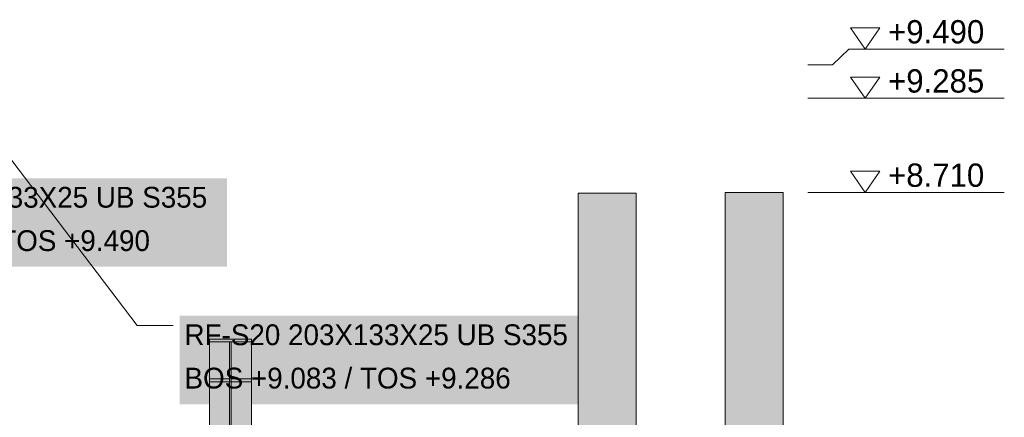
# Model space of a CAD drawing. Header units: millimetres. Extents: x 17 to 413, y 4 to 292.
# Tile 25 of 27: x 208 to 268, y 196 to 220. Entities that reach past the tile are written whole.
import ezdxf

# ---------------------------------------------------------------- set-up
doc = ezdxf.new("R2010")
doc.units = ezdxf.units.MM
for name, color, linetype in [('FILL-EPS', 7, 'Continuous'), ('FILL-WHITE', 7, 'Continuous'), ('LINE-CORE', 7, 'Continuous'), ('LINE-INK', 7, 'Continuous'), ('TEXT-INK', 7, 'Continuous')]:
    doc.layers.add(name, color=color, linetype=linetype)

msp = doc.modelspace()

# ---------------------------------------------------------------- hatches: boundary and pattern name
at = {"layer": 'FILL-EPS', "true_color": 0xccffff}
h = msp.add_hatch(color=7, dxfattribs=at)
h.dxf.hatch_style = 1
h.paths.add_polyline_path([(254.752, 209.402), (254.752, 195.035), (254.752, 189.878), (254.752, 183.549), (252.229, 183.549), (251.196, 183.549), (251.196, 186.142), (251.196, 195.035), (251.196, 209.402), (252.141, 209.402)])
at = {"layer": 'FILL-WHITE', "true_color": 0xffffff}
h = msp.add_hatch(color=7, dxfattribs=at)
h.dxf.hatch_style = 1
h.paths.add_polyline_path([(195.856, 204.875), (220.771, 204.875), (220.771, 210.267), (195.856, 210.267)])
h = msp.add_hatch(color=7, dxfattribs=at)
h.dxf.hatch_style = 1
h.paths.add_polyline_path([(242.22, 209.352), (245.776, 209.352), (245.776, 188.472), (242.22, 188.472)])
h = msp.add_hatch(color=7, dxfattribs=at)
h.dxf.hatch_style = 1
h.paths.add_polyline_path([(242.22, 209.352), (245.776, 209.352), (245.776, 188.457), (242.22, 188.457)])
h = msp.add_hatch(color=7, dxfattribs=at)
h.dxf.hatch_style = 1
h.paths.add_polyline_path([(251.196, 209.402), (252.141, 209.402), (254.752, 209.402), (254.752, 195.035), (251.196, 195.035)])
h = msp.add_hatch(color=7, dxfattribs=at)
h.dxf.hatch_style = 1
h.paths.add_polyline_path([(217.886, 196.485), (242.801, 196.485), (242.801, 201.877), (217.886, 201.877)])
h = msp.add_hatch(color=7, dxfattribs=at)
h.dxf.hatch_style = 1
h.paths.add_polyline_path([(219.689, 200.461), (219.689, 200.461), (219.705, 200.459), (222.268, 200.459), (222.268, 200.286), (221.038, 200.286), (219.705, 200.286), (219.705, 200.459), (219.689, 200.46)])
h = msp.add_hatch(color=7, dxfattribs=at)
h.dxf.hatch_style = 1
h.paths.add_polyline_path([(219.689, 200.461), (219.705, 200.459)])
h = msp.add_hatch(color=7, dxfattribs=at)
h.dxf.hatch_style = 1
h.paths.add_polyline_path([(219.705, 200.459), (222.268, 200.459), (222.268, 183.787), (219.705, 183.787)])
h = msp.add_hatch(color=7, dxfattribs=at)
h.dxf.hatch_style = 1
h.paths.add_polyline_path([(219.705, 198.029), (220.935, 198.029), (220.935, 200.286), (219.705, 200.286), (219.705, 200.459), (222.268, 200.459), (222.268, 200.286), (221.038, 200.286), (221.038, 198.029), (222.268, 198.029), (222.268, 197.856), (219.705, 197.856)])
h = msp.add_hatch(color=7, dxfattribs=at)
h.dxf.hatch_style = 1
h.paths.add_polyline_path([(219.705, 200.286), (220.935, 200.286), (220.935, 183.664), (219.705, 183.664)])
h = msp.add_hatch(color=7, dxfattribs=at)
h.dxf.hatch_style = 1
h.paths.add_polyline_path([(220.935, 198.029), (220.935, 200.286), (221.038, 200.286), (221.038, 198.029)])
h = msp.add_hatch(color=7, dxfattribs=at)
h.dxf.hatch_style = 1
h.paths.add_polyline_path([(221.038, 200.286), (222.268, 200.286), (222.268, 183.664), (221.038, 183.664)])
h = msp.add_hatch(color=7, dxfattribs=at)
h.dxf.hatch_style = 1
h.paths.add_polyline_path([(219.689, 197.855), (219.705, 197.856), (219.705, 198.029), (221.038, 198.029), (222.268, 198.029), (222.268, 197.856), (219.705, 197.856), (219.689, 197.854), (219.689, 197.854)])
h = msp.add_hatch(color=7, dxfattribs=at)
h.dxf.hatch_style = 1
h.paths.add_polyline_path([(219.689, 197.855), (219.705, 197.856), (219.689, 197.854), (219.689, 197.854)])
h = msp.add_hatch(color=7, dxfattribs=at)
h.dxf.hatch_style = 1
h.paths.add_polyline_path([(220.935, 198.029), (220.935, 182.068), (219.705, 182.068), (219.705, 198.029)])
h = msp.add_hatch(color=7, dxfattribs=at)
h.dxf.hatch_style = 1
h.paths.add_polyline_path([(219.705, 197.856), (222.268, 197.856), (222.268, 181.946), (219.705, 181.946)])
h = msp.add_hatch(color=7, dxfattribs=at)
h.dxf.hatch_style = 1
h.paths.add_polyline_path([(222.268, 198.029), (222.268, 182.068), (221.038, 182.068), (221.038, 198.029)])

# ---------------------------------------------------------------- linework, layer by layer
at = {"layer": 'LINE-CORE', "lineweight": 5}
for points in [[(242.22, 209.352), (242.22, 209.352), (245.776, 209.352), (245.776, 188.472), (245.776, 188.472), (245.776, 188.472), (242.22, 188.472), (242.22, 209.352)], [(242.22, 209.352), (242.22, 209.352), (245.776, 209.352), (245.776, 188.457), (242.22, 188.457), (242.22, 209.352)], [(251.196, 209.402), (252.141, 209.402), (252.141, 209.402), (252.141, 209.402), (254.752, 209.402), (254.752, 195.035), (254.752, 195.035), (251.196, 195.035)], [(219.689, 200.461), (219.689, 200.461), (219.705, 200.459), (219.705, 200.459), (219.705, 200.459), (222.268, 200.459), (222.268, 200.286), (222.268, 200.286), (221.038, 200.286), (221.038, 200.286), (221.038, 200.286), (219.705, 200.286), (219.705, 200.459), (219.689, 200.46)], [(219.689, 200.461), (219.689, 200.461), (219.705, 200.459)], [(219.705, 200.459), (222.268, 200.459), (222.268, 183.787), (219.705, 183.787)], [(219.705, 198.029), (220.935, 198.029), (220.935, 200.286), (219.705, 200.286), (219.705, 200.459), (222.268, 200.459), (222.268, 200.286), (221.038, 200.286), (221.038, 198.029), (222.268, 198.029), (222.268, 198.029), (222.268, 197.856), (219.705, 197.856)], [(219.705, 200.286), (220.935, 200.286), (220.935, 183.664), (219.705, 183.664)], [(220.935, 198.029), (220.935, 200.286), (220.935, 200.286), (221.038, 200.286), (221.038, 200.286), (221.038, 198.029), (221.038, 198.029), (220.935, 198.029)], [(221.038, 200.286), (222.268, 200.286), (222.268, 183.664), (221.038, 183.664)], [(219.689, 197.855), (219.705, 197.856), (219.705, 198.029), (221.038, 198.029), (221.038, 198.029), (221.038, 198.029), (222.268, 198.029), (222.268, 198.029), (222.268, 197.856), (219.705, 197.856), (219.705, 197.856), (219.705, 197.856), (219.689, 197.854), (219.689, 197.854)], [(219.689, 197.855), (219.705, 197.856), (219.705, 197.856), (219.689, 197.854), (219.689, 197.854)], [(220.935, 198.029), (220.935, 182.068), (220.935, 182.068), (219.705, 182.068), (219.705, 198.029), (219.705, 198.029)], [(219.705, 197.856), (222.268, 197.856), (222.268, 181.946), (219.705, 181.946)], [(222.268, 198.029), (222.268, 182.068), (222.268, 182.068), (221.038, 182.068), (221.038, 198.029), (221.038, 198.029)]]:
    msp.add_lwpolyline(points, close=True, dxfattribs=at)
at = {"layer": 'LINE-INK', "lineweight": 5}
for p, q in [((257.752, 217.199), (258.752, 218.149)), ((258.752, 218.149), (268.248, 218.149)), ((256.252, 217.199), (257.752, 217.199)), ((256.252, 215.149), (257.752, 215.149)), ((257.752, 215.149), (258.752, 215.149)), ((258.752, 215.149), (268.248, 215.149)), ((206.286, 213.127), (215.286, 201.277)), ((256.252, 209.399), (257.752, 209.399)), ((257.752, 209.399), (258.752, 209.399)), ((258.752, 209.399), (268.248, 209.399)), ((215.286, 201.277), (217.486, 201.277))]:
    msp.add_line(p, q, dxfattribs=at)
for points in [[(259.752, 218.149), (258.852, 219.449), (260.652, 219.449)], [(259.752, 215.149), (258.852, 216.449), (260.652, 216.449)], [(259.752, 209.399), (258.852, 210.699), (260.652, 210.699)], [(254.752, 209.402), (254.752, 195.035), (254.752, 189.878), (254.752, 183.549), (252.229, 183.549), (251.196, 183.549), (251.196, 186.142), (251.196, 195.035), (251.196, 209.402), (252.141, 209.402)], [(254.752, 189.878), (254.752, 183.549), (252.229, 183.549), (251.196, 183.549), (251.196, 186.142), (251.196, 195.035), (251.196, 209.402), (252.141, 209.402), (254.752, 209.402), (254.752, 195.035)]]:
    msp.add_lwpolyline(points, close=True, dxfattribs=at)

# ---------------------------------------------------------------- texts
at = {"layer": 'TEXT-INK'}
for s, height, p in [('+9.490', 1.4224, (261.152, 218.499)), ('+9.285', 1.4224, (261.152, 215.499)), ('+8.710', 1.4224, (261.152, 209.749)), ('RF-S14 203X133X25 UB S355', 1.27, (196.156, 208.476)), ('BOS +9.287 / TOS +9.490', 1.27, (196.156, 205.83)), ('RF-S20 203X133X25 UB S355', 1.27, (218.186, 200.086)), ('BOS +9.083 / TOS +9.286', 1.27, (218.186, 197.44))]:
    msp.add_text(s, height=height, dxfattribs=at).set_placement(p)

doc.saveas('drawing.dxf')
